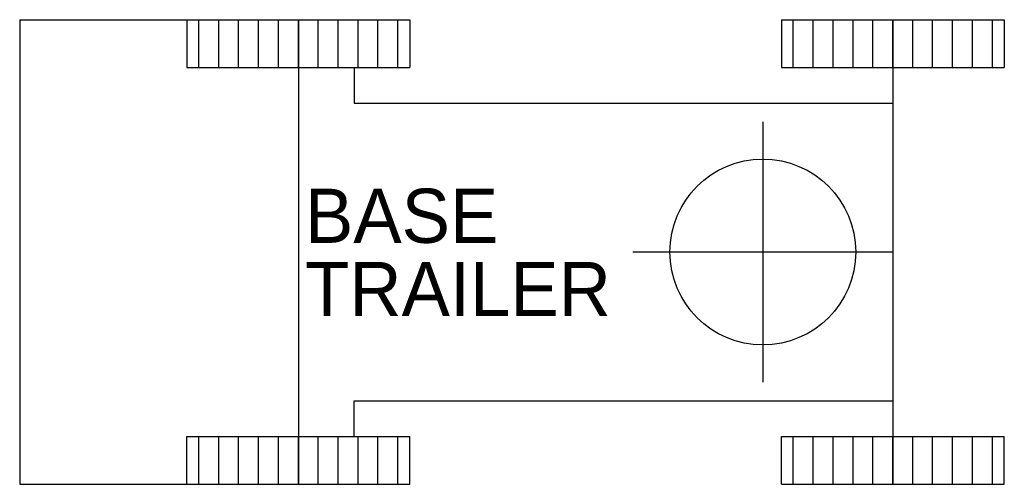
# Model space of a CAD drawing. Extents: x 0 to 5.3, y -1.25 to 1.25.
import ezdxf

# ---------------------------------------------------------------- set-up
doc = ezdxf.new("R2010")
doc.units = 0
doc.header["$MEASUREMENT"] = 0
doc.layers.get('0').update_dxf_attribs({"linetype": 'CONTINUOUS'})

msp = doc.modelspace()

# ---------------------------------------------------------------- hatches: boundary and pattern name
h = msp.add_hatch()
h.set_pattern_fill('ANSI31', color=0, scale=0.857143, angle=45, style=0)
h.set_pattern_definition([(90, (84.64286, 171.56429), (-0.10714286, 2e-17), [])])
h.paths.add_polyline_path([(2.1, 1.25), (0.9, 1.25), (0.9, 0.9929), (2.1, 0.9929)])
h = msp.add_hatch()
h.set_pattern_fill('ANSI31', color=0, scale=0.857143, angle=45, style=0)
h.set_pattern_definition([(90, (87.84286, 171.56429), (-0.10714286, 2e-17), [])])
h.paths.add_polyline_path([(5.3, 1.25), (4.1, 1.25), (4.1, 0.9929), (5.3, 0.9929)])
h = msp.add_hatch()
h.set_pattern_fill('ANSI31', color=0, scale=0.857143, angle=45, style=0)
h.set_pattern_definition([(270, (84.64286, -171.56429), (-0.10714286, -2e-17), [])])
h.paths.add_polyline_path([(2.1, -1.25), (0.9, -1.25), (0.9, -0.9929), (2.1, -0.9929)])
h = msp.add_hatch()
h.set_pattern_fill('ANSI31', color=0, scale=0.857143, angle=45, style=0)
h.set_pattern_definition([(270, (87.84286, -171.56429), (-0.10714286, -2e-17), [])])
h.paths.add_polyline_path([(5.3, -1.25), (4.1, -1.25), (4.1, -0.9929), (5.3, -0.9929)])

# ---------------------------------------------------------------- linework, layer by layer
at = {"color": 0}
for p, q in [((0, 1.25), (2.1, 1.25)), ((0, 1.25), (0, -1.25)), ((0.9, 1.25), (0.9, 0.9929)), ((1.5, 1.25), (1.5, -1.25)), ((2.1, 1.25), (2.1, 0.9929)), ((4.1, 1.25), (4.1, 0.9929)), ((4.1, 1.25), (5.3, 1.25)), ((4.7, 1.25), (4.7, -1.25)), ((5.3, 1.25), (5.3, 0.9929)), ((0.9, 0.9929), (2.1, 0.9929)), ((1.8, 0.9929), (1.8, 0.8)), ((4.1, 0.9929), (5.3, 0.9929)), ((1.8, 0.8), (4.7, 0.8)), ((4, 0.7), (4, -0.7)), ((3.3, 0), (4.7, 0)), ((1.8, -0.9929), (1.8, -0.8)), ((1.8, -0.8), (4.7, -0.8)), ((0.9, -0.9929), (2.1, -0.9929)), ((0.9, -1.25), (0.9, -0.9929)), ((2.1, -1.25), (2.1, -0.9929)), ((4.1, -0.9929), (5.3, -0.9929)), ((4.1, -1.25), (4.1, -0.9929)), ((5.3, -1.25), (5.3, -0.9929)), ((0, -1.25), (2.1, -1.25)), ((4.1, -1.25), (5.3, -1.25))]:
    msp.add_line(p, q, dxfattribs=at)
msp.add_circle((4, 0), 0.5, dxfattribs=at)

# ---------------------------------------------------------------- texts
at = {"color": 0, "flags": 1}
for tag, p, s in [('BASE', (1.5359, 0.0492), '4.7'), ('TRAILER', (1.5359, -0.3452), '4.0')]:
    msp.add_attdef(tag, p, s, height=0.2916, dxfattribs=at)

doc.saveas('drawing.dxf')
